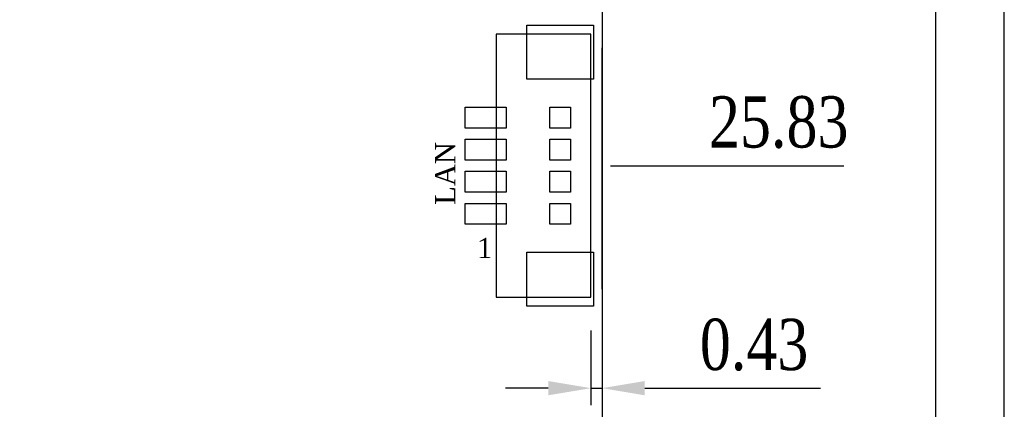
# Model space of a CAD drawing. Header units: millimetres. Extents: x 861 to 1254, y -31 to 249.
# Tile 43 of 49: x 1195 to 1253, y 119 to 142. Entities that reach past the tile are written whole.
import ezdxf
from ezdxf.enums import TextEntityAlignment as Align

# ---------------------------------------------------------------- set-up
doc = ezdxf.new("R2010")
doc.units = ezdxf.units.MM
doc.header["$LTSCALE"] = 32.67
doc.header["$PDMODE"] = 3
doc.header["$PDSIZE"] = 0.3125
doc.layers.get('0').update_dxf_attribs({"linetype": 'CONTINUOUS'})
doc.layers.get('Defpoints').update_dxf_attribs({"linetype": 'CONTINUOUS'})
doc.layers.add('layer 1', color=7, linetype='CONTINUOUS')
doc.layers.add('PIN_TOP', color=10, linetype='CONTINUOUS')
doc.layers.add('尺寸標柱線', color=3, linetype='CONTINUOUS', lineweight=15)
doc.styles.get("Standard").update_dxf_attribs({"font": 'times.ttf', "width": 0.8})
doc.dimstyles.new('ISO-25(2)', dxfattribs={"dimtxt": 3, "dimasz": 2.5, "dimexe": 1, "dimexo": 1, "dimgap": 1, "dimtad": 1, "dimlfac": 0.666667, "dimdsep": 46, "dimtxsty": 'Standard', "dimcen": 2.5, "dimclrd": 3, "dimclre": 3, "dimclrt": 2, "dimadec": 0, "dimazin": 2, "dimtfac": 1, "dimtmove": 0, "dimatfit": 3, "dimfxl": 0, "dimarcsym": 0})

# ---------------------------------------------------------------- blocks, each defined once
blk = doc.blocks.new('*D263')
at = {"layer": 'Defpoints', "color": 0}
for p in [(1228.854, 133.085), (1234.883, 133.085), (1229.356, 94.342)]:
    blk.add_point(p, dxfattribs=at)
at = {"layer": '尺寸標柱線', "color": 3, "lineweight": -2}
blk.add_line((1229.854, 133.085), (1243.486, 133.085), dxfattribs=at)
at = {"layer": '尺寸標柱線', "color": 2, "insert": (1239.685, 135.615), "char_height": 3, "attachment_point": 5}
blk.add_mtext('25.83', dxfattribs=at)
blk = doc.blocks.new('*D264')
at = {"layer": 'Defpoints', "color": 0}
for p in [(1218.841, 154.597), (1234.741, 154.597), (1229.356, 94.342)]:
    blk.add_point(p, dxfattribs=at)
at = {"layer": '尺寸標柱線', "color": 3, "lineweight": -2}
blk.add_line((1219.841, 154.597), (1243.502, 154.597), dxfattribs=at)
at = {"layer": '尺寸標柱線', "color": 2, "insert": (1239.622, 157.127), "char_height": 3, "attachment_point": 5}
blk.add_mtext('40.17', dxfattribs=at)
blk = doc.blocks.new('*D265')
at = {"layer": 'Defpoints', "color": 0}
for p in [(1209.896, 170.542), (1236.597, 170.542), (1229.356, 94.342)]:
    blk.add_point(p, dxfattribs=at)
at = {"layer": '尺寸標柱線', "color": 3, "lineweight": -2}
blk.add_line((1210.896, 170.542), (1243.425, 170.542), dxfattribs=at)
at = {"layer": '尺寸標柱線', "color": 2, "insert": (1240.511, 173.072), "char_height": 3, "attachment_point": 5}
blk.add_mtext('50.8', dxfattribs=at)
blk = doc.blocks.new('*D274')
at = {"layer": 'Defpoints', "color": 0}
for p in [(1069.251, 124.776), (1107.852, 124.776), (1229.356, 94.342)]:
    blk.add_point(p, dxfattribs=at)
at = {"layer": '尺寸標柱線', "color": 3, "lineweight": -2}
blk.add_line((1106.852, 124.776), (1060.506, 124.776), dxfattribs=at)
at = {"layer": '尺寸標柱線', "color": 2, "insert": (1064.379, 127.306), "char_height": 3, "attachment_point": 5}
blk.add_mtext('20.29', dxfattribs=at)
blk = doc.blocks.new('*D275')
at = {"layer": 'Defpoints', "color": 0}
for p in [(1069.695, 161.076), (1107.852, 161.076), (1229.356, 94.342)]:
    blk.add_point(p, dxfattribs=at)
at = {"layer": '尺寸標柱線', "color": 3, "lineweight": -2}
blk.add_line((1106.852, 161.076), (1060.929, 161.076), dxfattribs=at)
at = {"layer": '尺寸標柱線', "color": 2, "insert": (1064.812, 163.606), "char_height": 3, "attachment_point": 5}
blk.add_mtext('44.49', dxfattribs=at)
blk = doc.blocks.new('*D276')
at = {"layer": 'Defpoints', "color": 0}
for p in [(1067.625, 170.542), (1090.701, 170.542), (1229.356, 94.342)]:
    blk.add_point(p, dxfattribs=at)
at = {"layer": '尺寸標柱線', "color": 3, "lineweight": -2}
blk.add_line((1089.701, 170.542), (1060.797, 170.542), dxfattribs=at)
at = {"layer": '尺寸標柱線', "color": 2, "insert": (1063.711, 173.072), "char_height": 3, "attachment_point": 5}
blk.add_mtext('50.8', dxfattribs=at)
blk = doc.blocks.new('*D277')
at = {"layer": 'Defpoints', "color": 0}
for p in [(1094.101, 182.289), (1094.101, 173.942), (1229.356, 94.342)]:
    blk.add_point(p, dxfattribs=at)
at = {"layer": '尺寸標柱線', "color": 3, "lineweight": -2}
blk.add_line((1094.101, 174.942), (1094.101, 190.965), dxfattribs=at)
at = {"layer": '尺寸標柱線', "color": 2, "insert": (1091.571, 187.127), "char_height": 3, "attachment_point": 5, "rotation": 90}
blk.add_mtext('90.17', dxfattribs=at)
blk = doc.blocks.new('*D278')
at = {"layer": 'Defpoints', "color": 0}
for p in [(1111.252, 182.109), (1111.252, 164.476), (1229.356, 94.342)]:
    blk.add_point(p, dxfattribs=at)
at = {"layer": '尺寸標柱線', "color": 3, "lineweight": -2}
blk.add_line((1111.252, 165.476), (1111.252, 190.828), dxfattribs=at)
at = {"layer": '尺寸標柱線', "color": 2, "insert": (1108.722, 186.968), "char_height": 3, "attachment_point": 5, "rotation": 90}
blk.add_mtext('78.74', dxfattribs=at)
blk = doc.blocks.new('*D279')
at = {"layer": 'Defpoints', "color": 0}
for p in [(1130.296, 182.168), (1130.296, 151.082), (1229.356, 94.342)]:
    blk.add_point(p, dxfattribs=at)
at = {"layer": '尺寸標柱線', "color": 3, "lineweight": -2}
blk.add_line((1130.296, 152.082), (1130.296, 190.866), dxfattribs=at)
at = {"layer": '尺寸標柱線', "color": 2, "insert": (1127.766, 187.017), "char_height": 3, "attachment_point": 5, "rotation": 90}
blk.add_mtext('66.04', dxfattribs=at)
blk = doc.blocks.new('*D280')
at = {"layer": 'Defpoints', "color": 0}
for p in [(1069.674, 147.682), (1126.896, 147.682), (1229.356, 94.342)]:
    blk.add_point(p, dxfattribs=at)
at = {"layer": '尺寸標柱線', "color": 3, "lineweight": -2}
blk.add_line((1125.896, 147.682), (1060.981, 147.682), dxfattribs=at)
at = {"layer": '尺寸標柱線', "color": 2, "insert": (1064.828, 150.212), "char_height": 3, "attachment_point": 5}
blk.add_mtext('35.56', dxfattribs=at)
blk = doc.blocks.new('*D281')
at = {"layer": 'Defpoints', "color": 0}
for p in [(1111.252, 121.376), (1229.356, 94.342), (1111.252, 79.742)]:
    blk.add_point(p, dxfattribs=at)
at = {"layer": '尺寸標柱線', "color": 3, "lineweight": -2}
blk.add_line((1111.252, 120.376), (1111.252, 71.023), dxfattribs=at)
at = {"layer": '尺寸標柱線', "color": 2, "insert": (1108.722, 74.883), "char_height": 3, "attachment_point": 5, "rotation": 90}
blk.add_mtext('78.74', dxfattribs=at)
blk = doc.blocks.new('*D282')
at = {"layer": 'Defpoints', "color": 0}
for p in [(1183.327, 182.387), (1183.327, 161.676), (1229.356, 94.342)]:
    blk.add_point(p, dxfattribs=at)
at = {"layer": '尺寸標柱線', "color": 3, "lineweight": -2}
blk.add_line((1183.327, 162.676), (1183.327, 191.064), dxfattribs=at)
at = {"layer": '尺寸標柱線', "color": 2, "insert": (1180.797, 187.226), "char_height": 3, "attachment_point": 5, "rotation": 90}
blk.add_mtext('30.69', dxfattribs=at)
blk = doc.blocks.new('*D283')
at = {"layer": 'Defpoints', "color": 0}
for p in [(1183.327, 160.152), (1234.732, 160.152), (1229.356, 94.342)]:
    blk.add_point(p, dxfattribs=at)
at = {"layer": '尺寸標柱線', "color": 3, "lineweight": -2}
blk.add_line((1184.327, 160.152), (1243.493, 160.152), dxfattribs=at)
at = {"layer": '尺寸標柱線', "color": 2, "insert": (1239.613, 162.682), "char_height": 3, "attachment_point": 5}
blk.add_mtext('43.87', dxfattribs=at)
blk = doc.blocks.new('*D284')
at = {"layer": 'Defpoints', "color": 0}
for p in [(1206.496, 182.561), (1206.496, 173.942), (1229.356, 94.342)]:
    blk.add_point(p, dxfattribs=at)
at = {"layer": '尺寸標柱線', "color": 3, "lineweight": -2}
blk.add_line((1206.496, 174.942), (1206.496, 190.996), dxfattribs=at)
at = {"layer": '尺寸標柱線', "color": 2, "insert": (1203.966, 187.279), "char_height": 3, "attachment_point": 5, "rotation": 90}
blk.add_mtext('15.24', dxfattribs=at)
blk = doc.blocks.new('*D285')
at = {"layer": 'Defpoints', "color": 0}
for p in [(1228.711, 124.453), (1229.356, 124.453), (1229.356, 120.069)]:
    blk.add_point(p, dxfattribs=at)
at = {"layer": '尺寸標柱線', "color": 3, "lineweight": -2}
for p, q in [((1228.711, 123.453), (1228.711, 119.069)), ((1229.356, 123.453), (1229.356, 119.069)), ((1226.211, 120.069), (1223.711, 120.069)), ((1228.711, 120.069), (1229.356, 120.069)), ((1231.856, 120.069), (1242.135, 120.069))]:
    blk.add_line(p, q, dxfattribs=at)
at = {"layer": '尺寸標柱線', "color": 3}
for points in [[(1226.211, 120.486), (1226.211, 119.652), (1228.711, 120.069)], [(1231.856, 120.486), (1231.856, 119.652), (1229.356, 120.069)]]:
    blk.add_solid(points, dxfattribs=at)
at = {"layer": '尺寸標柱線', "color": 2, "insert": (1238.246, 122.599), "char_height": 3, "attachment_point": 5}
blk.add_mtext('0.43', dxfattribs=at)

msp = doc.modelspace()

# ---------------------------------------------------------------- linework, layer by layer
at = {"color": 7, "linetype": 'Continuous', "lineweight": 30}
for p, q in [((1252.87, -27.104), (1252.87, 248.896)), ((1248.87, -23.104), (1248.87, 244.896))]:
    msp.add_line(p, q, dxfattribs=at)
msp.add_line((1229.356, 173.602), (1229.356, 95.092))
for points in [[(1228.711, 125.398), (1228.711, 140.773), (1223.161, 140.773), (1223.161, 125.398)], [(1227.521, 135.288), (1226.301, 135.288), (1226.301, 136.507), (1227.521, 136.507)], [(1227.521, 133.413), (1226.301, 133.413), (1226.301, 134.632), (1227.521, 134.632)], [(1227.521, 131.538), (1226.301, 131.538), (1226.301, 132.757), (1227.521, 132.757)], [(1227.521, 129.663), (1226.301, 129.663), (1226.301, 130.882), (1227.521, 130.882)]]:
    msp.add_lwpolyline(points, close=True)
at = {"layer": 'layer 1', "lineweight": 30}
msp.add_open_spline([(1229.356, 125.861), (1229.356, 125.861), (1229.356, 139.981), (1229.356, 139.981)], degree=3, dxfattribs=at)
at = {"layer": 'PIN_TOP'}
for points in [[(1228.854, 138.141), (1224.968, 138.141), (1224.968, 141.304), (1228.854, 141.304)], [(1223.761, 135.288), (1221.361, 135.288), (1221.361, 136.507), (1223.761, 136.507)], [(1223.761, 133.413), (1221.361, 133.413), (1221.361, 134.632), (1223.761, 134.632)], [(1223.761, 131.538), (1221.361, 131.538), (1221.361, 132.757), (1223.761, 132.757)], [(1223.761, 129.663), (1221.361, 129.663), (1221.361, 130.882), (1223.761, 130.882)], [(1228.854, 124.867), (1224.968, 124.867), (1224.968, 128.029), (1228.854, 128.029)]]:
    msp.add_lwpolyline(points, close=True, dxfattribs=at)

# ---------------------------------------------------------------- texts
msp.add_text('LAN', height=1.1811, rotation=90).set_placement((1220.783, 132.632), align=Align.CENTER)
msp.add_text('1', height=1.181).set_placement((1222.498, 127.679), align=Align.CENTER)

# ---------------------------------------------------------------- dimensions: what is measured, and where the dimension line sits
at = {"layer": '尺寸標柱線'}
for feature_location, offset, dtype, picture, middle in [((1094.101, 173.942), (0, 8.348), 1, '*D277', (1091.571, 187.127)), ((1111.252, 164.476), (0, 17.633), 1, '*D278', (1108.722, 186.968)), ((1130.296, 151.082), (0, 31.086), 1, '*D279', (1127.766, 187.017)), ((1183.327, 161.676), (0, 20.711), 1, '*D282', (1180.797, 187.226)), ((1206.496, 173.942), (0, 8.619), 1, '*D284', (1203.966, 187.279)), ((1090.701, 170.542), (-23.076, 0), 0, '*D276', (1063.711, 173.072)), ((1209.896, 170.542), (26.701, 0), 0, '*D265', (1240.511, 173.072)), ((1107.852, 161.076), (-38.157, 0), 0, '*D275', (1064.812, 163.606)), ((1183.327, 160.152), (51.406, 0), 0, '*D283', (1239.613, 162.682)), ((1218.841, 154.597), (15.901, 0), 0, '*D264', (1239.622, 157.127)), ((1126.896, 147.682), (-57.222, 0), 0, '*D280', (1064.828, 150.212)), ((1228.854, 133.085), (6.029, 0), 0, '*D263', (1239.685, 135.615)), ((1107.852, 124.776), (-38.601, 0), 0, '*D274', (1064.379, 127.306)), ((1111.252, 121.376), (0, -41.633), 1, '*D281', (1108.722, 74.883))]:
    dim = msp.add_ordinate_dim(feature_location=feature_location, offset=offset, dtype=dtype, origin=(1229.356, 94.342), dimstyle='ISO-25(2)', dxfattribs=at)
    dim.commit()
    dim.dimension.update_dxf_attribs({"geometry": picture, "text_midpoint": middle})
dim = msp.add_aligned_dim(p1=(1228.711, 124.453), p2=(1229.356, 124.453), distance=-4.384, dimstyle='ISO-25(2)', dxfattribs=at)
dim.commit()
dim.dimension.update_dxf_attribs({"geometry": '*D285', "text_midpoint": (1238.246, 122.599)})

doc.saveas('drawing.dxf')
